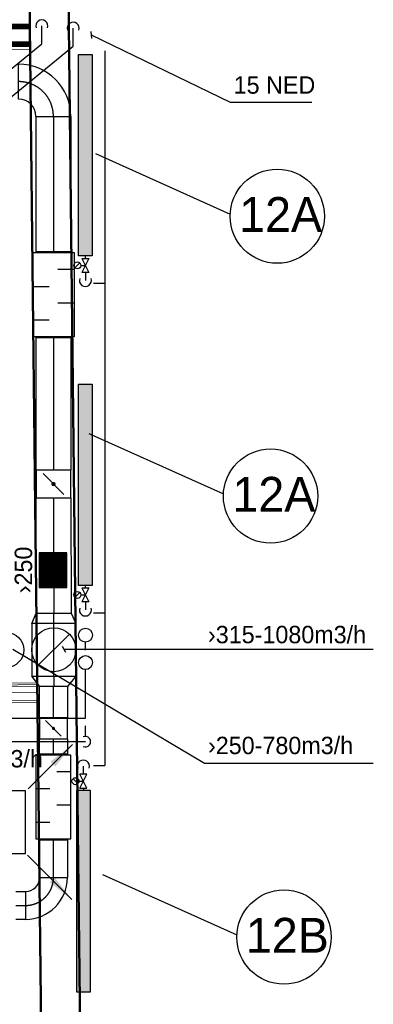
# Model space of a CAD drawing. Header units: millimetres. Extents: x 0 to 83478, y 0 to 53008.
# Tile 43 of 83: x 14207 to 16743, y 42403 to 49471. Entities that reach past the tile are written whole.
import ezdxf

# ---------------------------------------------------------------- set-up
doc = ezdxf.new("R2010")
doc.units = ezdxf.units.MM
doc.header["$LTSCALE"] = 50
doc.header["$MEASUREMENT"] = 0
doc.header["$PDMODE"] = 1
doc.linetypes.add('2V-CENT', pattern=[23, 20, -1.5, 0, -1.5])
doc.linetypes.add('V-V', pattern=[2, 1, 1])
doc.layers.get('0').update_dxf_attribs({"linetype": 'CONTINUOUS'})
for name, color, linetype, lineweight in [('20602A200D001$0$A-AREA-BNDY', 1, 'CONTINUOUS', 9), ('20602A200D001$0$A-GENM', 13, 'CONTINUOUS', 9), ('20602A200D001$0$A-WALL', 7, 'CONTINUOUS', 13)]:
    doc.layers.add(name, color=color, linetype=linetype, lineweight=lineweight)
for name, color, linetype in [('V060-', 3, 'CONTINUOUS'), ('V061-', 1, 'CONTINUOUS'), ('V070-', 3, 'CONTINUOUS'), ('V071-', 1, 'CONTINUOUS'), ('V100', 1, 'CONTINUOUS'), ('V100-', 6, 'CONTINUOUS'), ('V101', 1, 'CONTINUOUS'), ('V101-', 1, 'CONTINUOUS')]:
    doc.layers.add(name, color=color, linetype=linetype)
doc.styles.add('FISO', font='fiso')
doc.styles.add('ISO', font='ISO')
doc.styles.add('SIMPLEX', font='SIMPLEX')

# ---------------------------------------------------------------- blocks, each defined once
blk = doc.blocks.new('VUN')
at = {"color": 0}
blk.add_circle((0, 0), 0.5, dxfattribs=at)
blk = doc.blocks.new('TAK_P', base_point=(16247.5, 22586.5))
for p, q in [((16248, 22587), (16247, 22587)), ((16247, 22587), (16247, 22586)), ((16248, 22586), (16248, 22587)), ((16247, 22586), (16248, 22586))]:
    blk.add_line(p, q)
blk = doc.blocks.new('V420', base_point=(455, 404.5))
blk.add_line((455, 404.5), (464, 404.5))
blk.add_solid([(455, 404.5), (459, 405), (459, 404)])
blk = doc.blocks.new('V421', base_point=(455.5, 404.5))
at = {"rotation": 180}
blk.add_blockref('V420', (464.5, 404.5), dxfattribs=at)
blk = doc.blocks.new('CBOJ90_PB', base_point=(86107, 31352))
at = {"color": 0, "linetype": 'ByBlock'}
blk.add_arc((86106, 31353), 1, 270, 360, dxfattribs=at)
blk = doc.blocks.new('KBOJ90_PB', base_point=(86107, 31352))
at = {"color": 0, "linetype": 'ByBlock'}
for p, q in [((86106.5, 31353), (86107.5, 31353)), ((86106, 31352.5), (86106, 31351.5))]:
    blk.add_line(p, q, dxfattribs=at)
for radius in [1.5, 0.5]:
    blk.add_arc((86106, 31353), radius, 270, 360, dxfattribs=at)
blk = doc.blocks.new('3BOJ90_PB', base_point=(86107, 31352))
for p in [(86107, 31353), (86106, 31352)]:
    blk.add_point(p)
at = {"color": 1, "linetype": '2V-CENT'}
blk.add_blockref('CBOJ90_PB', (86107, 31352), dxfattribs=at)
at = {"color": 0, "linetype": 'ByBlock'}
blk.add_blockref('KBOJ90_PB', (86107, 31352), dxfattribs=at)
at = {"style": 'ISO', "flags": 3}
blk.add_attdef('0', (86107, 31352), '', height=1, dxfattribs=at)
blk = doc.blocks.new('KSP_P', base_point=(16239.5, 22597.5))
at = {"color": 0, "linetype": 'ByBlock'}
for p, q in [((16240, 22598), (16239, 22598)), ((16239, 22598), (16239, 22597)), ((16240, 22597), (16240, 22598)), ((16239, 22597), (16240, 22597))]:
    blk.add_line(p, q, dxfattribs=at)
blk = doc.blocks.new('2SP_P', base_point=(16239.5, 22597.5))
for p in [(16239, 22597.5), (16240, 22597.5)]:
    blk.add_point(p)
at = {"color": 0, "linetype": 'ByBlock'}
blk.add_blockref('KSP_P', (16239.5, 22597.5), dxfattribs=at)
at = {"style": 'SIMPLEX', "flags": 3}
blk.add_attdef('0', (16239.5, 22597.5), '', height=1, dxfattribs=at)
blk = doc.blocks.new('SPJALL', base_point=(16229, 22594))
at = {"color": 1}
blk.add_line((16228.625, 22593.625), (16229.375, 22594.375), dxfattribs=at)
at = {"color": 1, "const_width": 0.075}
blk.add_lwpolyline([(16229, 22594.0375, -1), (16229, 22593.9625, -1), (16229, 22594.0375, -1)], format="xyb", dxfattribs=at)
blk = doc.blocks.new('LD_P')
for p, q in [((-0.5, 0.5), (-0.5, -0.5)), ((0.5, 0.5), (-0.5, 0.5)), ((0.5, -0.5), (0.5, 0.5)), ((-0.5, -0.5), (0.5, -0.5))]:
    blk.add_line(p, q)
at = {"color": 1}
for p, q in [((-0.3, 0.5), (-0.3, 0.1)), ((0.1, 0.5), (0.1, 0.1)), ((-0.1, -0.5), (-0.1, -0.1)), ((0.3, -0.5), (0.3, -0.1))]:
    blk.add_line(p, q, dxfattribs=at)
blk = doc.blocks.new('C3A', base_point=(16246, 22590.5))
at = {"color": 0, "linetype": 'ByBlock'}
blk.add_line((16247, 22590.5), (16246, 22590.5), dxfattribs=at)
blk = doc.blocks.new('K3A', base_point=(16246, 22590.5))
at = {"color": 0, "linetype": 'ByBlock'}
for p, q in [((16246, 22591), (16247, 22591)), ((16247, 22591), (16247, 22590)), ((16247, 22590), (16246, 22590))]:
    blk.add_line(p, q, dxfattribs=at)
blk = doc.blocks.new('33A', base_point=(16246, 22590.5))
blk.add_point((16247, 22590.5))
at = {"color": 0, "linetype": 'ByBlock'}
blk.add_blockref('K3A', (16246, 22590.5), dxfattribs=at)
at = {"color": 1, "linetype": '2V-CENT'}
blk.add_blockref('C3A', (16246, 22590.5), dxfattribs=at)
at = {"style": 'SIMPLEX', "flags": 3}
blk.add_attdef('0', (16246, 22590.5), '', height=1, dxfattribs=at)
blk = doc.blocks.new('CBOJ90_UB', base_point=(86107.592, 31354.077))
at = {"color": 0, "linetype": 'ByBlock'}
blk.add_line((86106.592, 31354.077), (86107.592, 31354.077), dxfattribs=at)
blk = doc.blocks.new('C90', base_point=(16233, 22618))
at = {"color": 0, "linetype": 'ByBlock'}
blk.add_circle((16233, 22618), 0.5, dxfattribs=at)
blk = doc.blocks.new('KBOJ90_UB', base_point=(86107.592, 31354.077))
at = {"color": 0, "linetype": 'ByBlock'}
for p, q in [((86107.592, 31354.577), (86106.592, 31354.577)), ((86106.592, 31354.577), (86106.592, 31353.577)), ((86106.592, 31353.577), (86107.592, 31353.577))]:
    blk.add_line(p, q, dxfattribs=at)
blk.add_blockref('C90', (86107.592, 31354.077), dxfattribs=at)
blk = doc.blocks.new('3BOJ90_UB', base_point=(86107.592, 31354.077))
blk.add_point((86106.592, 31354.077))
at = {"color": 0, "linetype": 'ByBlock'}
blk.add_blockref('KBOJ90_UB', (86107.592, 31354.077), dxfattribs=at)
at = {"color": 1, "linetype": '2V-CENT'}
blk.add_blockref('CBOJ90_UB', (86107.592, 31354.077), dxfattribs=at)
at = {"style": 'ISO', "flags": 3}
blk.add_attdef('0', (86107.592, 31354.077), '', height=1, dxfattribs=at)
blk = doc.blocks.new('CTKX_P', base_point=(16254.897, 22597.5))
at = {"color": 0, "linetype": 'ByBlock'}
blk.add_line((16254.297, 22597.5), (16255.497, 22597.5), dxfattribs=at)
blk = doc.blocks.new('KTKX_P', base_point=(16254.897, 22597.5))
at = {"color": 0, "linetype": 'ByBlock'}
for p, q in [((16255.497, 22598), (16254.297, 22598)), ((16254.297, 22598), (16254.297, 22597)), ((16255.497, 22597), (16255.497, 22598)), ((16254.297, 22597), (16255.497, 22597))]:
    blk.add_line(p, q, dxfattribs=at)
blk = doc.blocks.new('3TKX_P', base_point=(16254.897, 22597.5))
for p in [(16254.297, 22597.5), (16255.497, 22597.5)]:
    blk.add_point(p)
at = {"color": 0, "linetype": 'ByBlock'}
blk.add_blockref('KTKX_P', (16254.897, 22597.5), dxfattribs=at)
at = {"color": 1, "linetype": '2V-CENT'}
blk.add_blockref('CTKX_P', (16254.897, 22597.5), dxfattribs=at)
at = {"style": 'SIMPLEX', "flags": 3}
blk.add_attdef('0', (16254.897, 22597.5), '', height=1, dxfattribs=at)
blk = doc.blocks.new('CCDIMF_315X250X75', base_point=(3095.5, 30301.1))
at = {"color": 0, "linetype": 'ByBlock'}
blk.add_line((3058, 30301.1), (3133, 30301.1), dxfattribs=at)
blk = doc.blocks.new('KCDIMF_315X250X75', base_point=(3095.5, 30301.1))
at = {"color": 0, "linetype": 'ByBlock'}
for p, q in [((3058, 30143.6), (3058, 30458.6)), ((3058, 30458.6), (3133, 30426.1)), ((3133, 30426.1), (3133, 30176.1)), ((3133, 30176.1), (3058, 30143.6))]:
    blk.add_line(p, q, dxfattribs=at)
blk = doc.blocks.new('3CDIMF_315X250X75', base_point=(3095.5, 30301.1))
for p in [(3058, 30301.1), (3133, 30301.1)]:
    blk.add_point(p)
at = {"color": 0, "linetype": 'ByBlock'}
blk.add_blockref('KCDIMF_315X250X75', (3095.5, 30301.1), dxfattribs=at)
at = {"color": 1, "linetype": '2V-CENT'}
blk.add_blockref('CCDIMF_315X250X75', (3095.5, 30301.1), dxfattribs=at)
at = {"style": 'SIMPLEX', "flags": 3}
blk.add_attdef('0', (3095.5, 30301.1), '', height=1, dxfattribs=at)
blk = doc.blocks.new('CCDIMF_315X200X75', base_point=(3095.5, 30301.1))
at = {"color": 0, "linetype": 'ByBlock'}
blk.add_line((3058, 30301.1), (3133, 30301.1), dxfattribs=at)
blk = doc.blocks.new('KCDIMF_315X200X75', base_point=(3095.5, 30301.1))
at = {"color": 0, "linetype": 'ByBlock'}
for p, q in [((3058, 30143.6), (3058, 30458.6)), ((3058, 30458.6), (3133, 30401.1)), ((3133, 30401.1), (3133, 30201.1)), ((3133, 30201.1), (3058, 30143.6))]:
    blk.add_line(p, q, dxfattribs=at)
blk = doc.blocks.new('3CDIMF_315X200X75', base_point=(3095.5, 30301.1))
for p in [(3058, 30301.1), (3133, 30301.1)]:
    blk.add_point(p)
at = {"color": 0, "linetype": 'ByBlock'}
blk.add_blockref('KCDIMF_315X200X75', (3095.5, 30301.1), dxfattribs=at)
at = {"color": 1, "linetype": '2V-CENT'}
blk.add_blockref('CCDIMF_315X200X75', (3095.5, 30301.1), dxfattribs=at)
at = {"style": 'SIMPLEX', "flags": 3}
blk.add_attdef('0', (3095.5, 30301.1), '', height=1, dxfattribs=at)
blk = doc.blocks.new('FLC90', base_point=(0, 5))
at = {"color": 1}
blk.add_line((-0.346, 4.654), (0.346, 5.346), dxfattribs=at)
blk = doc.blocks.new('*X118')
at = {"color": 0}
for p, q in [((11731, 44859), (11924.3, 45052.2)), ((11731, 44867.8), (11915.4, 45052.2)), ((11731, 44876.6), (11906.6, 45052.2)), ((11731, 44885.5), (11897.8, 45052.2)), ((11731, 44894.3), (11888.9, 45052.2)), ((11731, 44903.1), (11880.1, 45052.2)), ((11731, 44912), (11871.2, 45052.2)), ((11731, 44920.8), (11862.4, 45052.2)), ((11731, 44929.7), (11853.6, 45052.2)), ((11731, 44938.5), (11844.7, 45052.2)), ((11731, 44947.3), (11835.9, 45052.2)), ((11731, 44956.2), (11827, 45052.2)), ((11731, 44965), (11818.2, 45052.2)), ((11731, 44973.9), (11809.4, 45052.2)), ((11731, 44982.7), (11800.5, 45052.2)), ((11731, 44991.5), (11791.7, 45052.2)), ((11731, 45000.4), (11782.9, 45052.2)), ((11731, 45009.2), (11774, 45052.2)), ((11731, 45018.1), (11765.2, 45052.2)), ((11731, 45026.9), (11756.3, 45052.2)), ((11731, 45035.7), (11747.5, 45052.2)), ((11731, 45044.6), (11738.7, 45052.2)), ((11733.1, 44852.2), (11933.1, 45052.2)), ((11742, 44852.2), (11942, 45052.2)), ((11750.8, 44852.2), (11950.8, 45052.2)), ((11759.6, 44852.2), (11959.6, 45052.2)), ((11768.5, 44852.2), (11968.5, 45052.2)), ((11777.3, 44852.2), (11977.3, 45052.2)), ((11786.1, 44852.2), (11981, 45047.1)), ((11795, 44852.2), (11981, 45038.2)), ((11803.8, 44852.2), (11981, 45029.4)), ((11812.7, 44852.2), (11981, 45020.6)), ((11821.5, 44852.2), (11981, 45011.7)), ((11830.3, 44852.2), (11981, 45002.9)), ((11839.2, 44852.2), (11981, 44994)), ((11848, 44852.2), (11981, 44985.2)), ((11856.9, 44852.2), (11981, 44976.4)), ((11865.7, 44852.2), (11981, 44967.5)), ((11874.5, 44852.2), (11981, 44958.7)), ((11883.4, 44852.2), (11981, 44949.9)), ((11892.2, 44852.2), (11981, 44941)), ((11901, 44852.2), (11981, 44932.2)), ((11909.9, 44852.2), (11981, 44923.3)), ((11918.7, 44852.2), (11981, 44914.5)), ((11927.6, 44852.2), (11981, 44905.7)), ((11936.4, 44852.2), (11981, 44896.8)), ((11945.2, 44852.2), (11981, 44888)), ((11954.1, 44852.2), (11981, 44879.1)), ((11962.9, 44852.2), (11981, 44870.3)), ((11971.8, 44852.2), (11981, 44861.5)), ((11980.6, 44852.2), (11981, 44852.6))]:
    blk.add_line(p, q, dxfattribs=at)
blk = doc.blocks.new('20602A200D001$0$VT- 35607 - VT--289264-P02')
at = {"layer": '20602A200D001$0$A-WALL'}
for p, q in [((30190.2, 41167.6), (30108.9, 48394.1)), ((29830, 48289.1), (29864.7, 45211.6)), ((29876.5, 44164.2), (29864.7, 45211.6)), ((29876.5, 44164.2), (29879.2, 43921.6)), ((29879.2, 43921.6), (30001.9, 33029.5)), ((30360.4, 26055), (30190.2, 41167.6))]:
    blk.add_line(p, q, dxfattribs=at)
at = {"layer": '20602A200D001$0$A-WALL', "lineweight": 50}
for p, q in [((30108.9, 48394.1), (30190.2, 41167.6)), ((29864.7, 45211.6), (29830, 48289.1)), ((29876.5, 44164.2), (29864.7, 45211.6)), ((29879.2, 43921.6), (29876.5, 44164.2)), ((30001.9, 33029.5), (29879.2, 43921.6)), ((30190.2, 41167.6), (30360.4, 26055))]:
    blk.add_line(p, q, dxfattribs=at)
blk = doc.blocks.new('20602A200D001$0$VT- 35607 - VT- 35607-289268-P02')
blk.add_blockref('20602A200D001$0$VT- 35607 - VT--289264-P02', (0, 0))
blk = doc.blocks.new('20602A200D001$0$IV03 70024 - IV03 2-290681-P02')
at = {"layer": '20602A200D001$0$A-WALL'}
blk.add_line((25684.7, 47041.8), (25734.7, 47042.3), dxfattribs=at)
blk = doc.blocks.new('20602A200D001$0$IV03 70024 - IV03 70024-290678-P02')
at = {"layer": '20602A200D001$0$A-WALL', "lineweight": 50}
for p, q in [((29842.7, 47164.6), (25620.9, 47117)), ((25621, 47104), (29842.8, 47151.6)), ((29842.8, 47151.6), (25634, 47104.2)), ((29842.8, 47151.6), (29842.7, 47164.6)), ((29843, 47138.6), (29842.8, 47151.6)), ((25620.9, 47117), (25621, 47104)), ((25634, 47104.2), (25634.2, 47091.2)), ((25634.2, 47091.2), (29843, 47138.6)), ((29843, 47138.6), (25734.1, 47092.3)), ((25734.1, 47092.3), (25735.3, 46992.3)), ((29844.1, 47038.6), (29843, 47138.6)), ((25735.3, 46992.3), (29844.1, 47038.6)), ((29844.1, 47038.6), (25748.3, 46992.5)), ((25748.4, 46979.5), (29844.3, 47025.6)), ((29844.3, 47025.6), (25761.4, 46979.6)), ((25761.6, 46966.6), (29844.4, 47012.6)), ((29844.3, 47025.6), (29844.1, 47038.6)), ((29844.4, 47012.6), (29844.3, 47025.6)), ((25748.3, 46992.5), (25748.4, 46979.5)), ((25761.4, 46979.6), (25761.6, 46966.6))]:
    blk.add_line(p, q, dxfattribs=at)
blk.add_blockref('20602A200D001$0$IV03 70024 - IV03 2-290681-P02', (0, 0))
blk = doc.blocks.new('20602A200D001$0$IV02_37dB 70550 - IV02_37dB 2-290725-P02')
at = {"layer": '20602A200D001$0$A-WALL'}
blk.add_line((25751.9, 42322.7), (29896.7, 42369.4), dxfattribs=at)
blk = doc.blocks.new('20602A200D001$0$IV02_37dB 70550 - IV02_37dB-290718-P02')
at = {"layer": '20602A200D001$0$A-WALL'}
for p, q in [((29896, 42425.9), (25801.2, 42379.8)), ((29896.2, 42412.9), (25801.4, 42366.8)), ((29896.2, 42412.9), (25801.4, 42366.8)), ((25813.9, 42379.9), (29895.8, 42425.9)), ((29895.8, 42425.9), (25813.9, 42379.9)), ((25814.1, 42392.9), (29895.6, 42438.9)), ((29895.6, 42438.9), (25814.1, 42392.9)), ((29895.9, 42438.9), (25814.1, 42392.9)), ((29895.9, 42412.9), (25814.1, 42366.9)), ((29895.9, 42412.9), (25814.1, 42366.9)), ((25814.2, 42379.9), (29896, 42425.9)), ((25814.2, 42379.9), (29895.8, 42425.9)), ((29895.8, 42425.9), (25814.2, 42379.9)), ((29895.8, 42425.9), (29895.6, 42438.9)), ((29895.6, 42438.9), (29895.9, 42438.9)), ((29895.6, 42438.9), (29895.8, 42425.9)), ((29895.9, 42438.9), (29895.6, 42438.9)), ((29895.8, 42425.9), (29896, 42425.9)), ((29896, 42425.9), (29895.8, 42425.9)), ((29895.8, 42425.9), (29895.9, 42412.9)), ((29895.9, 42412.9), (29895.8, 42425.9)), ((29895.8, 42425.9), (29896, 42425.9)), ((29896, 42425.9), (29895.8, 42425.9)), ((29896, 42425.9), (29895.9, 42438.9)), ((29896.2, 42412.9), (29895.9, 42412.9)), ((29896.2, 42412.9), (29895.9, 42412.9)), ((29896.2, 42412.9), (29896, 42425.9)), ((29897.3, 42312.9), (29896.2, 42412.9)), ((25801.2, 42379.8), (25813.9, 42379.9)), ((25813.9, 42379.9), (25801.2, 42379.8)), ((25801.2, 42379.8), (25801.4, 42366.8)), ((25801.2, 42379.8), (25801.4, 42366.8)), ((25801.4, 42366.8), (25801.2, 42379.8)), ((25814.1, 42366.9), (25801.4, 42366.8)), ((25814.1, 42366.9), (25801.4, 42366.8)), ((25801.4, 42366.8), (25814.1, 42366.9)), ((25814.1, 42366.9), (25801.4, 42366.8)), ((25802.5, 42266.8), (25801.4, 42366.8)), ((25801.4, 42366.8), (25802.5, 42266.8)), ((25801.4, 42366.8), (25802.5, 42266.8)), ((25813.9, 42379.9), (25814.1, 42366.9)), ((25814.1, 42366.9), (25813.9, 42379.9)), ((25814.1, 42392.9), (25814.2, 42379.9)), ((25814.1, 42392.9), (25814.2, 42379.9)), ((25814.2, 42379.9), (25814.1, 42392.9)), ((25802.5, 42266.8), (29897.3, 42312.9)), ((25802.5, 42266.8), (29897.3, 42312.9)), ((29897.3, 42312.9), (25802.5, 42266.8)), ((25815.5, 42266.9), (29897.3, 42312.9)), ((29897.3, 42312.9), (25815.5, 42266.9)), ((29897.3, 42312.9), (25815.5, 42266.9)), ((25815.6, 42253.9), (25815.5, 42266.9)), ((25815.5, 42266.9), (25815.6, 42253.9)), ((25815.5, 42266.9), (25815.6, 42253.9)), ((25815.6, 42253.9), (29897.5, 42299.9)), ((29897.5, 42299.9), (29897.3, 42312.9))]:
    blk.add_line(p, q, dxfattribs=at)
blk = doc.blocks.new('20602A200D001$0$IV02_37dB 70550 - IV02_37dB 70550-290722-P02')
for name in ['20602A200D001$0$IV02_37dB 70550 - IV02_37dB-290718-P02', '20602A200D001$0$IV02_37dB 70550 - IV02_37dB 2-290725-P02']:
    blk.add_blockref(name, (0, 0))
blk = doc.blocks.new('20602A200D001$0$Belegg - Belegg-319508-P02')
at = {"layer": '20602A200D001$0$A-GENM'}
for p, q in [((29844.4, 46986.6), (25761.6, 46940.6)), ((25761.6, 46940.6), (25814.1, 42366.9)), ((29895.9, 42412.9), (29844.4, 46986.6)), ((25814.1, 42366.9), (29895.9, 42412.9))]:
    blk.add_line(p, q, dxfattribs=at)
blk = doc.blocks.new('20602A200D001$0$Belegg 509823 - Belegg 509823-319524-P02')
at = {"layer": '20602A200D001$0$A-GENM'}
for p, q in [((29897.5, 42299.9), (25815.6, 42253.9)), ((25815.6, 42253.9), (25841.7, 39942.8)), ((27551.6, 40499.2), (27594.6, 40502.5)), ((27594.6, 40502.5), (27637.6, 40499.2)), ((27400.1, 40422), (27432.9, 40450)), ((27432.9, 40450), (27469.7, 40472.6)), ((27469.7, 40472.6), (27509.6, 40489.1)), ((27509.6, 40489.1), (27551.6, 40499.2)), ((27637.6, 40499.2), (27679.6, 40489.1)), ((27679.6, 40489.1), (27719.4, 40472.6)), ((27719.4, 40472.6), (27756.2, 40450)), ((27756.2, 40450), (27789, 40422)), ((27349.5, 40352.4), (27372.1, 40389.2)), ((27372.1, 40389.2), (27400.1, 40422)), ((27789, 40422), (27817.1, 40389.2)), ((27817.1, 40389.2), (27839.6, 40352.4)), ((27323, 40270.6), (27333, 40312.5)), ((27333, 40312.5), (27349.5, 40352.4)), ((27839.6, 40352.4), (27856.1, 40312.5)), ((27856.1, 40312.5), (27866.2, 40270.6)), ((27319.6, 40227.5), (27323, 40270.6)), ((27323, 40184.5), (27319.6, 40227.5)), ((27866.2, 40270.6), (27869.6, 40227.5)), ((27869.6, 40227.5), (27866.2, 40184.5)), ((27333, 40142.6), (27323, 40184.5)), ((27866.2, 40184.5), (27856.1, 40142.6)), ((27349.5, 40102.7), (27333, 40142.6)), ((27372.1, 40065.9), (27349.5, 40102.7)), ((27839.6, 40102.7), (27817.1, 40065.9)), ((27856.1, 40142.6), (27839.6, 40102.7)), ((27400.1, 40033.1), (27372.1, 40065.9)), ((27432.9, 40005.1), (27400.1, 40033.1)), ((27789, 40033.1), (27756.2, 40005.1)), ((27817.1, 40065.9), (27789, 40033.1)), ((25841.7, 39942.8), (27527.2, 39961.8)), ((27469.7, 39982.5), (27432.9, 40005.1)), ((27509.6, 39966), (27469.7, 39982.5)), ((27527.2, 39961.8), (27509.6, 39966)), ((27668.6, 39963.4), (29923.5, 39988.8)), ((27679.6, 39966), (27668.6, 39963.4)), ((27719.4, 39982.5), (27679.6, 39966)), ((27756.2, 40005.1), (27719.4, 39982.5))]:
    blk.add_line(p, q, dxfattribs=at)
blk = doc.blocks.new('20602A200D001$0$Belegg 510403 - Belegg 510403-319598-P02')
at = {"layer": '20602A200D001$0$A-GENM'}
for p, q in [((29829.5, 48333.2), (27726.5, 48371)), ((25920.2, 48086.8), (25920.2, 48298.4)), ((25990.2, 48301.2), (25990.2, 48156.8)), ((26161, 48156.8), (26161, 48308.1)), ((26231, 48310.9), (26231, 48156.8)), ((23322.5, 48194), (23325.9, 47045.8)), ((25607.9, 47116.9), (25620.9, 47117)), ((25634.7, 44732.5), (25607.9, 47116.9)), ((24048.2, 46909.6), (24072.4, 44864.8)), ((24074.2, 44713.9), (25634.7, 44732.5))]:
    blk.add_line(p, q, dxfattribs=at)
blk = doc.blocks.new('20602A200D001')
at = {"layer": '20602A200D001$0$A-AREA-BNDY', "flags": 128}
for points in [[(29844.4, 47012.6), (25761.6, 46966.6), (25786.9, 44720), (25788.3, 44589.2), (25789.3, 44589.3), (25814.1, 42392.9), (29895.6, 42438.9)], [(29897.5, 42299.9), (25815.6, 42253.9), (25841.7, 39942.8), (29923.5, 39988.8)]]:
    blk.add_lwpolyline(points, close=True, dxfattribs=at)
at = {"layer": '20602A200D001$0$A-GENM'}
for name in ['20602A200D001$0$Belegg 510403 - Belegg 510403-319598-P02', '20602A200D001$0$Belegg - Belegg-319508-P02', '20602A200D001$0$Belegg 509823 - Belegg 509823-319524-P02']:
    blk.add_blockref(name, (0, 0), dxfattribs=at)
at = {"layer": '20602A200D001$0$A-WALL', "lineweight": 50}
blk.add_blockref('20602A200D001$0$VT- 35607 - VT- 35607-289268-P02', (0, 0), dxfattribs=at)
at = {"layer": '20602A200D001$0$A-WALL'}
for name in ['20602A200D001$0$IV03 70024 - IV03 70024-290678-P02', '20602A200D001$0$IV02_37dB 70550 - IV02_37dB 70550-290722-P02']:
    blk.add_blockref(name, (0, 0), dxfattribs=at)

msp = doc.modelspace()

# ---------------------------------------------------------------- linework, layer by layer
at = {"layer": 'V060-', "linetype": 'Continuous'}
for p, q in [((14324.6, 47807.26), (14324.6, 48777.07)), ((14574.6, 48777.07), (14574.6, 47807.26)), ((14324.6, 46238.02), (14324.6, 47187.26)), ((14574.6, 47187.26), (14574.6, 46238.02)), ((14326, 45211.5), (14324.6, 46038.02)), ((14574.6, 46038.02), (14576, 45211.5)), ((14349, 44459.32), (14349, 44683.95)), ((14549, 44683.95), (14549, 44459.32)), ((14349, 44202.02), (14349, 44309.32)), ((14549, 44309.32), (14549, 44202.02)), ((14349, 43313.07), (14349, 43582.02)), ((14549, 43582.02), (14549, 43313.07)), ((14178.48, 43213.07), (14249, 43213.07)), ((14249, 43013.07), (14178.48, 43013.07))]:
    msp.add_line(p, q, dxfattribs=at)
at = {"layer": 'V060-', "color": 1, "linetype": '2V-CENT'}
for p, q in [((14449.6, 48777.07), (14449.6, 47807.26)), ((14449.6, 47187.26), (14449.6, 46238.02)), ((14449.6, 46038.02), (14451, 45211.5)), ((14449, 44459.32), (14449, 44683.95)), ((14449, 44202.02), (14449, 44309.32)), ((14449, 43313.07), (14449, 43582.02)), ((14178.48, 43113.07), (14249, 43113.07))]:
    msp.add_line(p, q, dxfattribs=at)
at = {"layer": 'V060-'}
msp.add_lwpolyline([(14545.77, 45395.13), (14545.77, 45645.13), (14345.77, 45645.13), (14345.77, 45395.13)], close=True, dxfattribs=at)
at = {"layer": 'V061-'}
for p, q in [((14510.86, 44973.92), (14535.86, 44930.62)), ((14158.49, 44952.27), (15532.4, 44134.86)), ((14523.36, 44952.27), (16742.61, 44952.27)), ((15532.4, 44134.86), (16742.61, 44134.86))]:
    msp.add_line(p, q, dxfattribs=at)
at = {"layer": 'V100', "color": 1}
for points in [[(14727.97, 47775.35), (14627.97, 47775.35), (14627.97, 49220.35), (14727.97, 49220.35)], [(14727.97, 45410.23), (14627.97, 45410.23), (14627.97, 46855.23), (14727.97, 46855.23)], [(14713.98, 43937.26), (14613.98, 43937.26), (14613.98, 42492.26), (14713.98, 42492.26)]]:
    msp.add_lwpolyline(points, close=True, dxfattribs=at)
at = {"layer": 'V100'}
for points in [[(14627.97, 47775.35), (14727.97, 47775.35), (14627.97, 49220.35), (14727.97, 49220.35)], [(14627.97, 45410.23), (14727.97, 45410.23), (14627.97, 46855.23), (14727.97, 46855.23)], [(14613.98, 43937.26), (14713.98, 43937.26), (14613.98, 42492.26), (14713.98, 42492.26)]]:
    msp.add_trace(points, dxfattribs=at)
at = {"layer": 'V100-', "linetype": 'V-V'}
for p, q in [((14365.92, 49297.77), (14365.92, 49426.33)), ((14591, 49281.7), (14591, 49410.26)), ((13481.67, 48574.67), (14365.92, 49297.77)), ((13706.75, 48558.6), (14591, 49281.7)), ((14818.48, 49247.05), (14818.48, 44117.23)), ((14677.97, 47757.58), (14677.97, 47775.35)), ((14677.97, 47657.58), (14677.97, 47599.14)), ((14737.11, 47579.71), (14818.48, 47579.71)), ((14677.97, 45392.46), (14677.97, 45410.23)), ((14677.97, 45292.46), (14677.97, 45234.02)), ((14737.11, 45213.86), (14818.48, 45213.86)), ((14679.2, 44944.59), (14679.2, 45003.05)), ((14679.2, 44458.11), (14679.2, 44806.27)), ((11317.6, 44458.11), (14679.2, 44458.11)), ((14679.2, 44332.63), (14679.2, 44403.21)), ((11316.54, 44288.81), (14678.14, 44288.81)), ((14663.98, 44055.03), (14663.98, 44113.47)), ((14737.11, 44117.23), (14818.48, 44117.23)), ((14663.98, 43955.03), (14663.98, 43937.26))]:
    msp.add_line(p, q, dxfattribs=at)
at = {"layer": 'V100-', "color": 1}
for p, q in [((14638.78, 47725.26), (14603.43, 47689.9)), ((14652.97, 47757.58), (14702.97, 47657.58)), ((14702.97, 47757.58), (14652.97, 47657.58)), ((14652.97, 47757.58), (14702.97, 47757.58)), ((14646.11, 47707.58), (14677.97, 47707.58)), ((14702.97, 47657.58), (14652.97, 47657.58)), ((14702.97, 45392.46), (14652.97, 45292.46)), ((14652.97, 45392.46), (14702.97, 45392.46)), ((14652.97, 45392.46), (14702.97, 45292.46)), ((14638.78, 45360.14), (14603.43, 45324.79)), ((14646.11, 45342.46), (14677.97, 45342.46)), ((14702.97, 45292.46), (14652.97, 45292.46)), ((14638.98, 43955.03), (14688.98, 44055.03)), ((14688.98, 43955.03), (14638.98, 44055.03)), ((14688.98, 44055.03), (14638.98, 44055.03)), ((14624.8, 43987.35), (14589.44, 44022.7)), ((14632.12, 44005.03), (14663.98, 44005.03)), ((14638.98, 43955.03), (14688.98, 43955.03))]:
    msp.add_line(p, q, dxfattribs=at)
for centre in [(14621.11, 47707.58), (14621.11, 45342.46), (14607.12, 44005.03)]:
    msp.add_circle(centre, 25, dxfattribs=at)
for centre, radius, start, end in [((14365.92, 49426.33), 43.12, 340.857232, 559.142768), ((14591, 49410.26), 43.12, 340.857232, 559.142768), ((14677.97, 47599.14), 43.12, 160.857232, 379.142768), ((14677.97, 45234.02), 43.12, 160.857232, 379.142768), ((14678.14, 44288.81), 37.5, 246.014678, 473.985322), ((14663.98, 44113.47), 43.12, 340.857232, 559.142768)]:
    msp.add_arc(centre, radius, start, end, dxfattribs=at)
at = {"layer": 'V101'}
for p, q in [((14751.77, 48510.39), (15716.4, 48076.52)), ((14703.54, 46501.76), (15668.17, 46067.89)), ((14800, 43336.15), (15764.63, 42902.29))]:
    msp.add_line(p, q, dxfattribs=at)
for centre in [(16054.02, 48060.46), (16005.79, 46051.82), (16102.25, 42886.22)]:
    msp.add_circle(centre, 338, dxfattribs=at)
at = {"layer": 'V101-'}
for p, q in [((14717.79, 49386.98), (14721.44, 49337.12)), ((14719.62, 49362.05), (15716.4, 48879.98)), ((15716.4, 48879.98), (16301.89, 48879.98))]:
    msp.add_line(p, q, dxfattribs=at)

# ---------------------------------------------------------------- block references
at = {"layer": 'V060-'}
msp.add_blockref('20602A200D001', (-15563.7, 2272.18), dxfattribs=at)
at = {"layer": 'V060-', "linetype": 'Continuous'}
for name, p, xscale, yscale, zscale, rotation in [('3BOJ90_PB', (14449, 49027), 250, 250, 250, 90), ('33A', (14449.6, 47797.26), 10, 250, 10, 90), ('33A', (14449.6, 47197.26), 10, 250, 10, 270), ('2SP_P', (14449.6, 46138.02), 200, 250, 200, 270), ('3TKX_P', (14451.75, 44948.66), 315, 315, 315, 90), ('2SP_P', (14449, 44384.32), 150, 200, 150, 90), ('33A', (14449, 44192.02), 10, 200, 10, 90), ('33A', (14449, 43592.02), 10, 200, 10, 270)]:
    msp.add_blockref(name, p, dxfattribs=dict(at, xscale=xscale, yscale=yscale, zscale=zscale, rotation=rotation))
at = {"layer": 'V060-'}
for name, p, xscale, yscale, zscale, rotation in [('LD_P', (14449.6, 47497.26), 600, 300, 600, 270), ('SPJALL', (14449.6, 46138.02), 200, 200, 200, 270), ('SPJALL', (14449, 44384.32), 150, 150, 150, 90), ('LD_P', (14449, 43892.02), 600, 250, 600, 90)]:
    msp.add_blockref(name, p, dxfattribs=dict(at, xscale=xscale, yscale=yscale, zscale=zscale, rotation=rotation))
at = {"layer": 'V060-', "rotation": 90}
msp.add_blockref('*X118', (59398, 33664.13), dxfattribs=at)
at = {"layer": 'V060-', "linetype": 'Continuous'}
for name, p, rotation in [('3CDIMF_315X250X75', (14451, 45174), 90), ('3CDIMF_315X200X75', (14451, 44722), 270)]:
    msp.add_blockref(name, p, dxfattribs=dict(at, rotation=rotation))
at = {"layer": 'V060-', "xscale": 315, "yscale": 315, "zscale": 315}
for name in ['C90', 'FLC90']:
    msp.add_blockref(name, (14451.75, 44948.66), dxfattribs=at)
at = {"layer": 'V060-', "linetype": 'Continuous'}
for name, p, xscale, yscale, zscale in [('3BOJ90_UB', (14111.19, 44947), 250, 250, 250), ('3BOJ90_PB', (14449, 43113.07), 200, 200, 200)]:
    msp.add_blockref(name, p, dxfattribs=dict(at, xscale=xscale, yscale=yscale, zscale=zscale))
at = {"layer": 'V070-'}
for name, p, xscale, yscale, zscale, rotation in [('V421', (14268.62, 43951.26), 50, 50, 50, 45), ('TAK_P', (14023.07, 43710.43), 450, 450, 450, 180), ('V421', (14263.04, 43473.85), 50, 50, 50, 315)]:
    msp.add_blockref(name, p, dxfattribs=dict(at, xscale=xscale, yscale=yscale, zscale=zscale, rotation=rotation))
at = {"layer": 'V100-', "color": 1, "xscale": 100, "yscale": 100, "zscale": 100}
for p in [(14679.2, 45053.05), (14679.2, 44856.27)]:
    msp.add_blockref('VUN', p, dxfattribs=at)

# ---------------------------------------------------------------- texts
at = {"layer": 'V061-', "color": 1, "style": 'FISO'}
msp.add_text('›250', height=125, rotation=90, dxfattribs=at).set_placement((14296.18, 45354.25))
for s, p in [('›315-1080m3/h', (15557.4, 44995.14)), ('›250-780m3/h', (15557.4, 44199.08))]:
    msp.add_text(s, height=125, dxfattribs=at).set_placement(p)
at = {"layer": 'V071-', "color": 1, "style": 'FISO'}
msp.add_text('+240m3/h', height=125, dxfattribs=at).set_placement((13625.28, 44103.66))
at = {"layer": 'V101', "color": 7, "style": 'FISO'}
for s, p in [('12A', (15780.71, 47947.97)), ('12A', (15732.48, 45939.34)), ('12B', (15828.94, 42773.74))]:
    msp.add_text(s, height=250, dxfattribs=at).set_placement(p)
at = {"layer": 'V101-', "color": 1, "style": 'FISO'}
msp.add_text('15 NED', height=125, dxfattribs=at).set_placement((15741.4, 48939.98))

doc.saveas('drawing.dxf')
